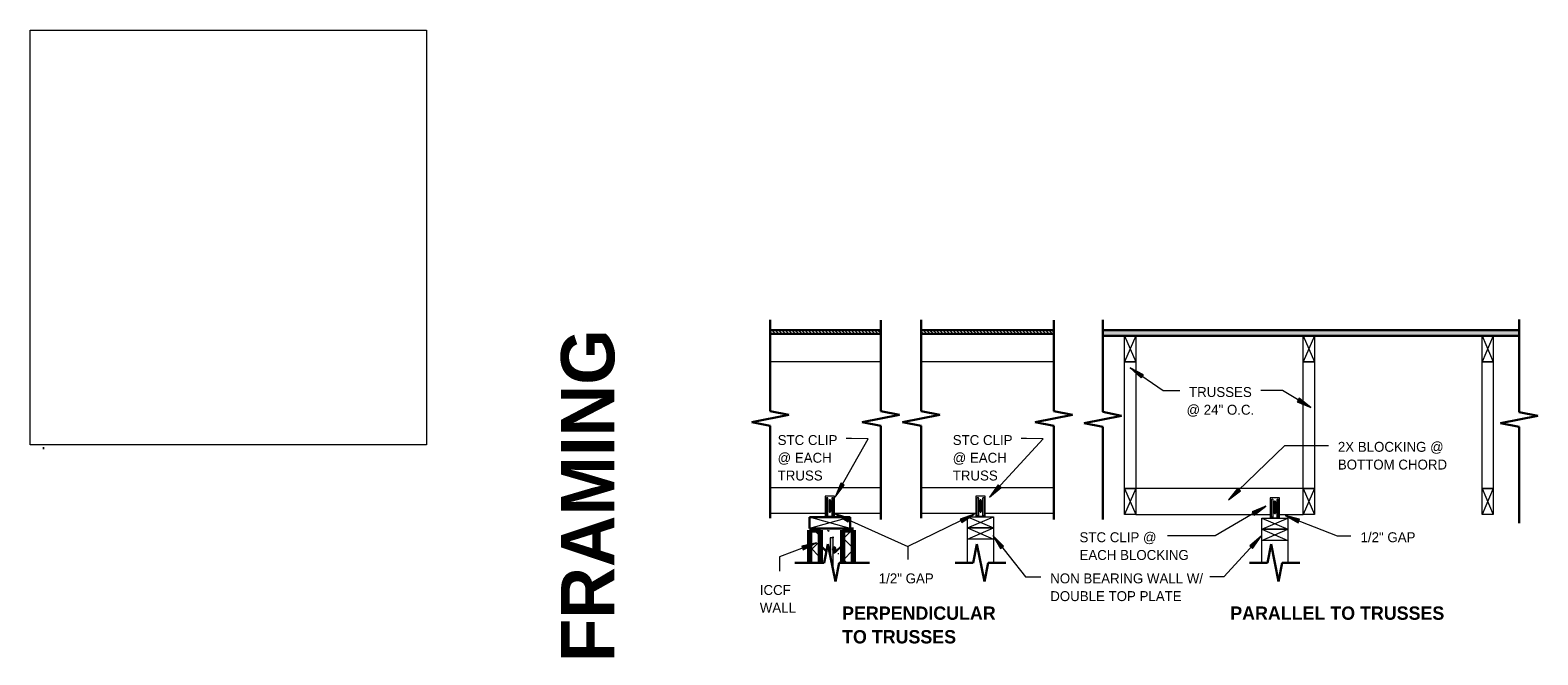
# Model space of a CAD drawing. Header units: inches. Extents: x 263 to 1771, y -57 to 386.
# Tile 21 of 27: x 1048 to 1250, y 69 to 153. Entities that reach past the tile are written whole.
import ezdxf

# ---------------------------------------------------------------- set-up
doc = ezdxf.new("R2010")
doc.units = ezdxf.units.IN
doc.header["$MEASUREMENT"] = 0
for name, color, linetype, lineweight in [('A-ANNO-TEXT', 2, 'Continuous', 9), ('A-DETL', 5, 'Continuous', 9), ('A-DETL-GENF', 3, 'Continuous', 9), ('A-DETL-HLIN', 3, 'Continuous', 70), ('A-DETL-LLIN', 3, 'Continuous', 9), ('A-DETL-MLIN', 3, 'Continuous', 30), ('G-ANNO-PATT', 8, 'Continuous', 9)]:
    doc.layers.add(name, color=color, linetype=linetype, lineweight=lineweight)
picture_1 = doc.add_image_def('image1.jpg', size_in_pixel=(2690, 2815))
pattern_1 = [(45, (1069.411, 0), (-1.414214, 1.414214), []), (135, (1069.411, 0), (-1.414214, -1.414214), [])]

# ---------------------------------------------------------------- blocks, each defined once
blk = doc.blocks.new('Dimension Lumbe_L TO TRUSS0')
at = {"layer": 'A-DETL-GENF'}
for p, q in [((1.5, 0), (0, -3.5)), ((0, 0), (1.5, -3.5)), ((0, -3.5), (0, 0)), ((1.5, 0), (1.5, -3.5)), ((1.5, -3.5), (0, -3.5))]:
    blk.add_line(p, q, dxfattribs=at)
blk = doc.blocks.new('Dimension Lumbe_L TO TRUSS1')
at = {"layer": 'A-DETL-GENF'}
for p, q in [((1.5, 0), (0, -3.5)), ((0, 0), (1.5, -3.5)), ((0, -3.5), (0, 0)), ((0, 0), (1.5, 0)), ((1.5, 0), (1.5, -3.5)), ((1.5, -3.5), (0, -3.5))]:
    blk.add_line(p, q, dxfattribs=at)
blk = doc.blocks.new('Dimension Lumbe_L TO TRUSS2')
at = {"layer": 'A-DETL-GENF'}
for p, q in [((1.5, 0), (0, -3.5)), ((0, 0), (1.5, -3.5)), ((0, -3.5), (0, 0)), ((0, 0), (1.5, 0)), ((1.5, 0), (1.5, -3.5)), ((1.5, -3.5), (0, -3.5))]:
    blk.add_line(p, q, dxfattribs=at)
blk = doc.blocks.new('Plywood-Section_L TO TRUSS0')
at = {"layer": 'A-DETL-GENF'}
h = blk.add_hatch(dxfattribs=at)
h.set_pattern_fill('FP7_19', color=256, style=0, pattern_type=2)
h.set_pattern_definition([(0, (1064.84, -7.021), (0, 0.444), []), (315, (1064.84, -7.021), (0.44406306, 3e-17), [0.628, -0.628]), (45, (1064.84, -7.021), (0.44406306, -3e-17), [0.628, -0.628])])
h.paths.add_polyline_path([(4.71, 0.5), (4.71, 0), (19.55, 0), (19.55, 0.5)], flags=0)
at = {"layer": 'A-DETL-GENF', "lineweight": 30}
for p, q in [((19.55, 0.5), (4.71, 0.5)), ((4.71, 0), (19.55, 0))]:
    blk.add_line(p, q, dxfattribs=at)
blk = doc.blocks.new('Plywood-Section_L TO TRUSS1')
at = {"layer": 'A-DETL-GENF'}
h = blk.add_hatch(dxfattribs=at)
h.set_pattern_fill('FP7_20', color=256, style=0, pattern_type=2)
h.set_pattern_definition([(0, (1061.759, -7.006), (0, 0.444), []), (315, (1061.759, -7.006), (0.44406306, 3e-17), [0.628, -0.628]), (45, (1061.759, -7.006), (0.44406306, -3e-17), [0.628, -0.628])])
h.paths.add_polyline_path([(56, 0), (56, 0.75), (0.0625, 0.75), (0.0625, 0)], flags=0)
at = {"layer": 'A-DETL-GENF', "lineweight": 30}
for p, q in [((56, 0.75), (0.0625, 0.75)), ((0.0625, 0), (56, 0))]:
    blk.add_line(p, q, dxfattribs=at)
blk = doc.blocks.new('Break Line1 - B_L TO TRUSS0')
at = {"layer": 'A-DETL-GENF', "lineweight": 30}
for p, q in [((-1, 0), (-0.5, 2.5)), ((-0.5, 2.5), (0.5, -2.5)), ((-13.44, 0), (-1, 0)), ((0.5, -2.5), (1, 0)), ((1, 0), (13.91, 0))]:
    blk.add_line(p, q, dxfattribs=at)
blk = doc.blocks.new('Break Line1 - B_L TO TRUSS1')
at = {"layer": 'A-DETL-GENF', "lineweight": 30}
for p, q in [((-1, 0), (-0.5, 2.5)), ((-0.5, 2.5), (0.5, -2.5)), ((-13.44, 0), (-1, 0)), ((0.5, -2.5), (1, 0)), ((1, 0), (13.38, 0))]:
    blk.add_line(p, q, dxfattribs=at)
blk = doc.blocks.new('Dimension Lumbe_L TO TRUSS3')
at = {"layer": 'A-DETL-GENF'}
for p, q in [((1.44, 0), (1.5, 0)), ((1.5, 0), (1.44, -0.15)), ((1.5, 0), (1.5, -3.5)), ((1.44, -3.35), (1.5, -3.5)), ((1.5, -3.5), (1.44, -3.5))]:
    blk.add_line(p, q, dxfattribs=at)
blk = doc.blocks.new('Break Line1 - B_L TO TRUSS2')
at = {"layer": 'A-DETL-GENF', "lineweight": 30}
for p, q in [((-1, 0), (-0.5, 2.5)), ((-0.5, 2.5), (0.5, -2.5)), ((-3.37, 0), (-1, 0)), ((0.5, -2.5), (1, 0)), ((1, 0), (3.42, 0))]:
    blk.add_line(p, q, dxfattribs=at)
blk = doc.blocks.new('Break Line1 - B_L TO TRUSS3')
at = {"layer": 'A-DETL-GENF', "lineweight": 30}
for p, q in [((-1, 0), (-0.5, 2.5)), ((-0.5, 2.5), (0.5, -2.5)), ((-13.39, 0), (-1, 0)), ((0.5, -2.5), (1, 0)), ((1, 0), (13.26, 0))]:
    blk.add_line(p, q, dxfattribs=at)
blk = doc.blocks.new('Reinf Bar Eleva_L TO TRUSS0')
at = {"layer": 'A-DETL-GENF'}
h = blk.add_hatch(color=256, dxfattribs=at)
edge = h.paths.add_edge_path(flags=0)
edge.add_line((0, 0), (0, -0.38))
edge.add_line((0, -0.38), (2.45, -0.38))
edge.add_line((2.45, -0.38), (4.32, 0))
edge.add_line((4.32, 0), (1.71, 0))
edge.add_spline(control_points=[(1.71, 0), (1.69, -0.02), (1.66, -0.07), (1.58, -0.11), (1.53, -0.12), (1.5, -0.13)], knot_values=[0, 0, 0, 0, 0.083536, 0.167333, 0.252929, 0.252929, 0.252929, 0.252929], degree=3, periodic=0)
edge.add_spline(control_points=[(1.5, -0.13), (1.47, -0.12), (1.41, -0.11), (1.34, -0.07), (1.3, -0.02), (1.29, 0)], knot_values=[0, 0, 0, 0, 0.085596, 0.169393, 0.252929, 0.252929, 0.252929, 0.252929], degree=3, periodic=0)
edge.add_line((1.29, 0), (0, 0))
for p, q in [((1.29, 0), (0, 0)), ((0, 0), (0, -0.38)), ((0, -0.38), (2.45, -0.38)), ((4.32, 0), (1.71, 0))]:
    blk.add_line(p, q, dxfattribs=at)
blk = doc.blocks.new('Reinf Bar Secti_L TO TRUSS0')
at = {"layer": 'A-DETL-GENF'}
h = blk.add_hatch(color=256, dxfattribs=at)
edge = h.paths.add_edge_path(flags=0)
edge.add_arc((0, 0), 0.25, 180, 360)
edge.add_arc((0, 0), 0.25, 360, 540)
for start, end in [(360, 180), (180, 360)]:
    blk.add_arc((0, 0), 0.25, start, end, dxfattribs=at)
blk = doc.blocks.new('Dimension Lumbe_L TO TRUSS4')
at = {"layer": 'A-DETL-GENF'}
for p, q in [((1.5, 0), (0, 5.5)), ((0, 0), (1.5, 5.5)), ((1.5, 5.5), (0, 5.5)), ((0, 5.5), (0, 0)), ((1.5, 0), (1.5, 5.5)), ((0, 0), (1.5, 0))]:
    blk.add_line(p, q, dxfattribs=at)
blk = doc.blocks.new('Break Line1 - B_L TO TRUSS4')
at = {"layer": 'A-DETL-GENF', "lineweight": 30}
for p, q in [((-1, 0), (-0.5, 2.5)), ((-0.5, 2.5), (0.5, -2.5)), ((-5.06, 0), (-1, 0)), ((0.5, -2.5), (1, 0)), ((1, 0), (4.94, 0))]:
    blk.add_line(p, q, dxfattribs=at)
blk = doc.blocks.new('Plywood-Section_L TO TRUSS2')
at = {"layer": 'A-DETL-GENF'}
h = blk.add_hatch(dxfattribs=at)
h.set_pattern_fill('FP7_23', color=256, style=0, pattern_type=2)
h.set_pattern_definition([(0, (1063.387, -7.021), (0, 0.444), []), (315, (1063.387, -7.021), (0.44406306, 3e-17), [0.628, -0.628]), (45, (1063.387, -7.021), (0.44406306, -3e-17), [0.628, -0.628])])
h.paths.add_polyline_path([(19.55, 0), (19.55, 0.5), (1.71, 0.5), (1.71, 0)], flags=0)
at = {"layer": 'A-DETL-GENF', "lineweight": 30}
for p, q in [((19.55, 0.5), (1.71, 0.5)), ((1.71, 0), (19.55, 0))]:
    blk.add_line(p, q, dxfattribs=at)
blk = doc.blocks.new('Break Line1 - B_L TO TRUSS5')
at = {"layer": 'A-DETL-GENF', "lineweight": 30}
for p, q in [((-1, 0), (-0.5, 2.5)), ((-0.5, 2.5), (0.5, -2.5)), ((-13.19, 0), (-1, 0)), ((0.5, -2.5), (1, 0)), ((1, 0), (13.56, 0))]:
    blk.add_line(p, q, dxfattribs=at)
blk = doc.blocks.new('Break Line1 - B_L TO TRUSS6')
at = {"layer": 'A-DETL-GENF', "lineweight": 30}
for p, q in [((-1, 0), (-0.5, 2.5)), ((-0.5, 2.5), (0.5, -2.5)), ((-13.39, 0), (-1, 0)), ((0.5, -2.5), (1, 0)), ((1, 0), (13.26, 0))]:
    blk.add_line(p, q, dxfattribs=at)
blk = doc.blocks.new('Break Line1 - B_L TO TRUSS7')
at = {"layer": 'A-DETL-GENF', "lineweight": 30}
for p, q in [((-1, 0), (-0.5, 2.5)), ((-0.5, 2.5), (0.5, -2.5)), ((-13.19, 0), (-1, 0)), ((0.5, -2.5), (1, 0)), ((1, 0), (13.56, 0))]:
    blk.add_line(p, q, dxfattribs=at)

msp = doc.modelspace()

# ---------------------------------------------------------------- hatches: boundary and pattern name
at = {"layer": 'A-ANNO-TEXT'}
for points in [[(1197.09281607, 106.41743151), (1197.3920073, 106.85079358), (1195.5965558, 107.77040406)], [(1218.27938776, 103.68616486), (1218.00873198, 103.23443095), (1219.85968974, 102.43238053)], [(1157.17836333, 92.02206868), (1156.72021492, 92.28171866), (1155.96317041, 90.41190232)], [(1178.26067276, 91.70595256), (1177.87301805, 92.06238194), (1176.71317041, 90.41190232)], [(1210.41457213, 91.26070052), (1210.04895172, 91.63969894), (1208.79237254, 90.06161836)], [(1211.96515606, 88.43566), (1212.23256773, 87.98199814), (1213.82181384, 89.22442573)], [(1157.6977667, 87.09251093), (1157.91304327, 87.57310855), (1155.98015428, 88.15040369)], [(1172.74831819, 87.47583919), (1172.97792429, 87.00192029), (1174.66300694, 88.11089548)], [(1218.16472559, 86.96865371), (1218.35624671, 87.45920212), (1216.39744359, 87.94130157)], [(1178.17021936, 83.52391496), (1178.58221002, 83.85191158), (1177.13052386, 85.25260312)], [(1211.64886602, 83.85920136), (1212.03661288, 83.50287222), (1213.19603373, 85.15365167)], [(1151.49245193, 83.81415586), (1151.6808109, 83.32238459), (1153.45431823, 84.28363445)]]:
    msp.add_hatch(color=7, dxfattribs=at).paths.add_polyline_path(points, flags=0)
at = {"layer": 'A-DETL-GENF'}
h = msp.add_hatch(dxfattribs=at)
h.set_pattern_fill('FP7_22', style=0, pattern_type=2)
h.set_pattern_definition(pattern_1)
h.paths.add_polyline_path([(1154.01009531, 85.96837835), (1152.51009531, 85.96837835), (1152.51009531, 81.59337835), (1154.01009531, 81.59337835)], flags=0)
h = msp.add_hatch(dxfattribs=at)
h.set_pattern_fill('FP7_21', style=0, pattern_type=2)
h.set_pattern_definition([(50, (1069.411, 0), (4.5907, -0.40187), [0.48, -5.28]), (355, (1069.411, 0), (-0.88784, 4.8137), [0.384, -4.224]), (100.451, (1069.793, -0.033), (3.70197, 4.41272), [0.408, -4.487]), (46.184, (1069.411, 1.28), (6.83066, -1.05904), [0.72, -7.92]), (96.636, (1069.98, 1.192), (5.98166, 6.234), [0.612, -6.731]), (351.184, (1069.411, 1.28), (5.9821, 6.23382), [0.576, -6.336]), (21, (1070.051, 0.96), (3.82029, -2.5771), [0.48, -5.28]), (326, (1070.051, 0.96), (1.5572, 4.64059), [0.384, -4.224]), (71.451, (1070.369, 0.745), (5.37715, 2.0647), [0.408, -4.487]), (37.5, (1069.411, 0), (0.077972, 2.130786), [0.211, -3.962, 0.211, -4.077, -4.24]), (37.5, (1069.411, 0), (0.077972, 2.130786), [-8.461, 0.211, -4.029]), (7.5, (1069.411, 0), (1.683907, 2.52439), [0.211, -2.234, 0.211, -3.866, -1.616]), (7.5, (1069.411, 0), (1.683907, 2.52439), [-6.522, 0.211, -1.405]), (327.5, (1067.984, 0), (3.416527, -0.144297), [0.211, -1.389, 0.211, -4.781, -6.624]), (327.5, (1067.984, 0), (3.416527, -0.144297), [-6.592, 0.211, -6.413]), (317.5, (1067.344, 0), (3.73246, 0.640715), [0.211, -1.869, 0.211, -3.104, -4.704]), (317.5, (1067.344, 0), (3.73246, 0.640715), [-5.395, 0.211, -4.493])])
edge = h.paths.add_edge_path(flags=0)
edge.add_line((1156.44927939, 85.96837835), (1154.44927939, 85.96837835))
edge.add_line((1154.44927939, 85.96837835), (1154.44927939, 81.59337835))
edge.add_line((1154.44927939, 81.59337835), (1154.51009531, 81.59337835))
edge.add_line((1154.51009531, 81.59337835), (1155.01009531, 84.09337835))
edge.add_line((1155.01009531, 84.09337835), (1155.32427939, 82.52245793))
edge.add_line((1155.32427939, 82.52245793), (1155.32427939, 84.96837835))
edge.add_line((1155.32427939, 84.96837835), (1155.69927939, 84.96837835))
edge.add_line((1155.69927939, 84.96837835), (1155.69927939, 83.67920206))
edge.add_spline(control_points=[(1155.69927939, 83.67920206), (1155.71441915, 83.68799234), (1155.74571228, 83.70264743), (1155.79623916, 83.71454254), (1155.84782189, 83.71500964), (1155.8947336, 83.70638712), (1155.93502698, 83.69011523), (1155.9687093, 83.67043933), (1155.99906667, 83.64552901), (1156.02482519, 83.61591842), (1156.04609458, 83.58300248), (1156.06156637, 83.54711646), (1156.07122273, 83.50888442), (1156.07383256, 83.48239911), (1156.07427939, 83.4688768)], knot_values=[0, 0, 0, 0, 0.0525198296, 0.1029187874, 0.1545173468, 0.2062095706, 0.244917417, 0.2843272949, 0.3228161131, 0.362174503, 0.4016062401, 0.4399289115, 0.4788678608, 0.5194569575, 0.5194569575, 0.5194569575, 0.5194569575], degree=3, periodic=0)
edge.add_spline(control_points=[(1156.07427939, 83.4688768), (1156.07368853, 83.45099566), (1156.07050089, 83.42446617), (1156.06098027, 83.39073094), (1156.04817599, 83.35859925), (1156.02541982, 83.32141352), (1155.99302249, 83.28590724), (1155.95776518, 83.26022148), (1155.92323428, 83.24213269), (1155.88620845, 83.22956884), (1155.84775182, 83.22346339), (1155.80901463, 83.2228837), (1155.75791514, 83.23049662), (1155.72167428, 83.24554886), (1155.69927939, 83.25855154)], knot_values=[0, 0, 0, 0, 0.053672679, 0.0795064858, 0.1050131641, 0.1572343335, 0.2093225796, 0.2481380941, 0.2875274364, 0.3258568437, 0.3648922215, 0.403875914, 0.4416212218, 0.5193090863, 0.5193090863, 0.5193090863, 0.5193090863], degree=3, periodic=0)
edge.add_line((1155.69927939, 83.25855154), (1155.69927939, 80.64745793))
edge.add_line((1155.69927939, 80.64745793), (1156.01009531, 79.09337835))
edge.add_line((1156.01009531, 79.09337835), (1156.44927939, 81.28929877))
edge.add_line((1156.44927939, 81.28929877), (1156.44927939, 85.96837835))
h = msp.add_hatch(dxfattribs=at)
h.set_pattern_fill('FP7_22', style=0, pattern_type=2)
h.set_pattern_definition(pattern_1)
h.paths.add_polyline_path([(1158.44927939, 85.96837835), (1156.94927939, 85.96837835), (1156.94927939, 81.59337835), (1158.44927939, 81.59337835)], flags=0)

# ---------------------------------------------------------------- linework, layer by layer
at = {"layer": 'A-ANNO-TEXT', "color": 7}
for p, q in [((1197.3920073, 106.85079358), (1195.5965558, 107.77040406)), ((1195.5965558, 107.77040406), (1197.09281607, 106.41743151)), ((1195.5965558, 107.77040406), (1200.01761943, 104.71812158)), ((1197.09281607, 106.41743151), (1197.3920073, 106.85079358)), ((1200.01761943, 104.71812158), (1201.09753381, 104.71812158)), ((1201.09753381, 104.71812158), (1202.27871281, 104.71812158)), ((1214.3298918, 104.71812158), (1213.14871281, 104.71812158)), ((1216.04470838, 104.71812158), (1214.3298918, 104.71812158)), ((1219.85968974, 102.43238053), (1216.04470838, 104.71812158)), ((1218.27938776, 103.68616486), (1218.00873198, 103.23443095)), ((1219.85968974, 102.43238053), (1218.27938776, 103.68616486)), ((1218.00873198, 103.23443095), (1219.85968974, 102.43238053)), ((1155.96317041, 90.41190232), (1160.40090643, 98.24221943)), ((1158.15865464, 98.26814358), (1157.45152573, 98.26814358)), ((1160.40090643, 98.24221943), (1158.15865464, 98.26814358)), ((1176.71317041, 90.41190232), (1183.91276081, 98.24221943)), ((1181.67050902, 98.26814358), (1180.96338011, 98.26814358)), ((1183.91276081, 98.24221943), (1181.67050902, 98.26814358)), ((1208.79237254, 90.06161836), (1216.35477361, 97.35707945)), ((1216.35477361, 97.35707945), (1222.20838073, 97.35707945)), ((1156.72021492, 92.28171866), (1155.96317041, 90.41190232)), ((1155.96317041, 90.41190232), (1157.17836333, 92.02206868)), ((1157.17836333, 92.02206868), (1156.72021492, 92.28171866)), ((1177.87301805, 92.06238194), (1176.71317041, 90.41190232)), ((1176.71317041, 90.41190232), (1178.26067276, 91.70595256)), ((1178.26067276, 91.70595256), (1177.87301805, 92.06238194)), ((1210.04895172, 91.63969894), (1208.79237254, 90.06161836)), ((1208.79237254, 90.06161836), (1210.41457213, 91.26070052)), ((1210.41457213, 91.26070052), (1210.04895172, 91.63969894)), ((1213.82181384, 89.22442573), (1207.0227247, 85.21669224)), ((1213.82181384, 89.22442573), (1211.96515606, 88.43566)), ((1212.23256773, 87.98199814), (1213.82181384, 89.22442573)), ((1157.91304327, 87.57310855), (1155.98015428, 88.15040369)), ((1155.98015428, 88.15040369), (1157.6977667, 87.09251093)), ((1155.98015428, 88.15040369), (1165.73011594, 83.78305312)), ((1157.6977667, 87.09251093), (1157.91304327, 87.57310855)), ((1174.66300694, 88.11089548), (1165.73011594, 83.78305312)), ((1174.66300694, 88.11089548), (1172.74831819, 87.47583919)), ((1172.74831819, 87.47583919), (1172.97792429, 87.00192029)), ((1172.97792429, 87.00192029), (1174.66300694, 88.11089548)), ((1211.96515606, 88.43566), (1212.23256773, 87.98199814)), ((1218.35624671, 87.45920212), (1216.39744359, 87.94130157)), ((1216.39744359, 87.94130157), (1218.16472559, 86.96865371)), ((1216.39744359, 87.94130157), (1223.37606193, 85.21669224)), ((1218.16472559, 86.96865371), (1218.35624671, 87.45920212)), ((1178.58221002, 83.85191158), (1177.13052386, 85.25260312)), ((1177.13052386, 85.25260312), (1178.17021936, 83.52391496)), ((1177.13052386, 85.25260312), (1181.55830755, 79.69094366)), ((1205.21260857, 85.21669224), (1200.5864633, 85.21669224)), ((1207.0227247, 85.21669224), (1205.21260857, 85.21669224)), ((1213.19603373, 85.15365167), (1208.17594899, 79.69094366)), ((1213.19603373, 85.15365167), (1211.64886602, 83.85920136)), ((1212.03661288, 83.50287222), (1213.19603373, 85.15365167)), ((1223.37606193, 85.21669224), (1225.25127602, 85.21669224)), ((1153.45431823, 84.28363445), (1148.5135749, 82.39122348)), ((1153.45431823, 84.28363445), (1151.49245193, 83.81415586)), ((1151.49245193, 83.81415586), (1151.6808109, 83.32238459)), ((1151.6808109, 83.32238459), (1153.45431823, 84.28363445)), ((1165.73011594, 83.78305312), (1165.73011594, 82.02094366)), ((1165.73011594, 83.78305312), (1165.73011594, 82.02094366)), ((1178.17021936, 83.52391496), (1178.58221002, 83.85191158)), ((1211.64886602, 83.85920136), (1212.03661288, 83.50287222)), ((1148.5135749, 82.39122348), (1148.5135749, 80.46299707)), ((1181.55830755, 79.69094366), (1183.57858908, 79.69094366)), ((1206.51177635, 79.69094366), (1206.29858908, 79.69094366)), ((1208.17594899, 79.69094366), (1206.51177635, 79.69094366))]:
    msp.add_line(p, q, dxfattribs=at)
at = {"layer": 'A-DETL', "lineweight": 30}
for p, q in [((1049.5678969, 97.00761705), (1049.76189751, 97.00761705)), ((1158.01009531, 87.71837835), (1152.51009531, 87.71837835)), ((1152.51009531, 87.71837835), (1152.51009531, 86.21837835)), ((1158.01009531, 86.21837835), (1158.01009531, 87.71837835)), ((1152.51009531, 86.21837835), (1158.01009531, 86.21837835))]:
    msp.add_line(p, q, dxfattribs=at)
at = {"layer": 'A-DETL-HLIN'}
for p, q in [((1152.51009531, 85.96837835), (1152.51009531, 81.59337835)), ((1154.01009531, 85.96837835), (1152.51009531, 85.96837835)), ((1154.01009531, 81.59337835), (1154.01009531, 85.96837835)), ((1158.44927939, 85.96837835), (1156.94927939, 85.96837835)), ((1156.94927939, 85.96837835), (1156.94927939, 81.59337835)), ((1158.44927939, 81.59337835), (1158.44927939, 85.96837835))]:
    msp.add_line(p, q, dxfattribs=at)
at = {"layer": 'A-DETL-LLIN'}
for p, q in [((1162.0959831, 108.59337835), (1147.26009531, 108.59337835)), ((1170.61523818, 108.59337835), (1167.51009531, 108.59337835)), ((1185.3459831, 108.59337835), (1167.51009531, 108.59337835)), ((1194.8459831, 108.59337835), (1196.3459831, 108.59337835)), ((1194.8459831, 91.59337835), (1194.8459831, 108.59337835)), ((1196.3459831, 108.59337835), (1196.3459831, 91.59337835)), ((1218.8459831, 108.59337835), (1220.3459831, 108.59337835)), ((1218.8459831, 91.59337835), (1218.8459831, 108.59337835)), ((1220.3459831, 108.59337835), (1220.3459831, 91.59337835)), ((1242.8459831, 108.59337835), (1244.3459831, 108.59337835)), ((1242.8459831, 91.59337835), (1242.8459831, 108.59337835)), ((1244.3459831, 108.59337835), (1244.3459831, 91.59337835)), ((1147.26009531, 91.71837835), (1162.0959831, 91.71837835)), ((1167.51009531, 91.71837835), (1169.8459831, 91.71837835)), ((1167.51009531, 91.71837835), (1185.3459831, 91.71837835)), ((1196.3459831, 91.59337835), (1194.8459831, 91.59337835)), ((1196.3459831, 91.59337835), (1196.3459831, 88.09337835)), ((1218.8459831, 91.59337835), (1196.3459831, 91.59337835)), ((1220.3459831, 91.59337835), (1218.8459831, 91.59337835)), ((1218.8459831, 88.09337835), (1218.8459831, 91.59337835)), ((1244.3459831, 91.59337835), (1242.8459831, 91.59337835)), ((1155.88509531, 90.53087835), (1154.63509531, 90.53087835)), ((1154.63509531, 90.53087835), (1154.63509531, 87.79231128)), ((1154.76009531, 90.21837835), (1154.76009531, 87.84337835)), ((1155.01009531, 87.84337835), (1155.01009531, 90.21837835)), ((1155.1672095, 89.97030174), (1155.1672095, 88.47222855)), ((1155.35307862, 89.97314767), (1155.35307862, 88.46938262)), ((1155.51009531, 90.23419987), (1155.51009531, 87.84337835)), ((1155.76009531, 87.84337835), (1155.76009531, 90.21837835)), ((1155.88509531, 87.84337835), (1155.88509531, 90.53087835)), ((1176.13509531, 90.53087835), (1174.88509531, 90.53087835)), ((1174.88509531, 90.53087835), (1174.88509531, 87.79231128)), ((1175.01009531, 90.21837835), (1175.01009531, 87.84337835)), ((1175.26009531, 87.84337835), (1175.26009531, 90.21837835)), ((1175.4172095, 89.97030174), (1175.4172095, 88.47222855)), ((1175.60307862, 89.97314767), (1175.60307862, 88.46938262)), ((1175.76009531, 90.23419987), (1175.76009531, 87.84337835)), ((1176.01009531, 87.84337835), (1176.01009531, 90.21837835)), ((1176.13509531, 87.84337835), (1176.13509531, 90.53087835)), ((1215.65339387, 90.34337835), (1214.40339387, 90.34337835)), ((1214.40339387, 90.34337835), (1214.40339387, 87.60481128)), ((1214.52839387, 90.03087835), (1214.52839387, 87.65587835)), ((1214.77839387, 87.65587835), (1214.77839387, 90.03087835)), ((1214.93550807, 89.78280174), (1214.93550807, 88.28472855)), ((1215.12137719, 89.78564767), (1215.12137719, 88.28188262)), ((1215.27839387, 90.04669987), (1215.27839387, 87.65587835)), ((1215.52839387, 87.65587835), (1215.52839387, 90.03087835)), ((1215.65339387, 87.65587835), (1215.65339387, 90.34337835)), ((1154.63509531, 88.21837835), (1147.26009531, 88.21837835)), ((1154.63509531, 87.84337835), (1155.88509531, 87.84337835)), ((1154.63509531, 87.79231128), (1155.88506348, 87.79231128)), ((1155.88506348, 87.79231128), (1155.88506348, 87.84337835)), ((1162.0959831, 88.21837835), (1155.88509531, 88.21837835)), ((1169.8459831, 88.21837835), (1167.51009531, 88.21837835)), ((1174.88509531, 88.21837835), (1167.51009531, 88.21837835)), ((1174.88509531, 87.84337835), (1174.88509531, 87.79231128)), ((1174.88509531, 87.84337835), (1176.13509531, 87.84337835)), ((1174.88509531, 87.79231128), (1176.13506348, 87.79231128)), ((1174.88509531, 87.79231128), (1176.13506348, 87.79231128)), ((1176.13506348, 87.79231128), (1176.13506348, 87.84337835)), ((1176.13506348, 87.79231128), (1176.13506348, 87.84337835)), ((1185.3459831, 88.21837835), (1176.13509531, 88.21837835)), ((1196.3459831, 88.09337835), (1214.40339387, 88.09337835)), ((1214.40339387, 87.65587835), (1214.40339387, 87.60481128)), ((1214.40339387, 87.65587835), (1215.65339387, 87.65587835)), ((1214.40339387, 87.60481128), (1215.65336204, 87.60481128)), ((1214.40339387, 87.60481128), (1215.65336204, 87.60481128)), ((1215.65336204, 87.60481128), (1215.65336204, 87.65587835)), ((1215.65336204, 87.60481128), (1215.65336204, 87.65587835)), ((1215.65339387, 88.09337835), (1218.8459831, 88.09337835)), ((1173.76009531, 86.28087835), (1177.26009531, 86.28087835)), ((1173.76009531, 81.59337835), (1173.76009531, 86.28087835)), ((1173.76009531, 86.28087835), (1177.26009531, 86.28087835)), ((1173.76009531, 81.59337835), (1173.76009531, 86.28087835)), ((1177.26009531, 86.28087835), (1177.26009531, 81.59337835)), ((1177.26009531, 86.28087835), (1177.26009531, 81.59337835)), ((1213.27839387, 86.09337835), (1216.77839387, 86.09337835)), ((1213.27839387, 81.59337835), (1213.27839387, 86.09337835)), ((1213.27839387, 86.09337835), (1216.77839387, 86.09337835)), ((1213.27839387, 81.59337835), (1213.27839387, 86.09337835)), ((1216.77839387, 86.09337835), (1216.77839387, 81.59337835)), ((1216.77839387, 86.09337835), (1216.77839387, 81.59337835)), ((1176.09759531, 79.53087835), (1175.92259531, 79.53087835)), ((1176.09759531, 79.53087835), (1175.92259531, 79.53087835)), ((1215.61589387, 79.53087835), (1215.44089387, 79.53087835)), ((1215.61589387, 79.53087835), (1215.44089387, 79.53087835))]:
    msp.add_line(p, q, dxfattribs=at)
for centre, radius, start, end in [((1154.88509531, 90.21837835), 0.125, 0, 180), ((1155.26009531, 89.97490911), 0.093, 358.9147416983, 182.8396836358), ((1155.63509531, 90.21837835), 0.125, 0, 180), ((1175.13509531, 90.21837835), 0.125, 0, 180), ((1175.51009531, 89.97490911), 0.093, 358.9147416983, 182.8396836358), ((1175.88509531, 90.21837835), 0.125, 0, 180), ((1214.65339387, 90.03087835), 0.125, 0, 180), ((1215.02839387, 89.78740911), 0.093, 358.9147416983, 182.8396836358), ((1215.40339387, 90.03087835), 0.125, 0, 180), ((1154.88509531, 87.78087835), 0.125, 30, 150), ((1155.26009531, 88.46762119), 0.093, 177.1603163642, 1.0852583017), ((1155.63509531, 87.78087835), 0.125, 30, 150), ((1175.13509531, 87.78087835), 0.125, 30, 150), ((1175.51009531, 88.46762119), 0.093, 177.1603163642, 1.0852583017), ((1175.88509531, 87.78087835), 0.125, 30, 150), ((1214.65339387, 87.59337835), 0.125, 30, 150), ((1215.02839387, 88.28012119), 0.093, 177.1603163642, 1.0852583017), ((1215.40339387, 87.59337835), 0.125, 30, 150)]:
    msp.add_arc(centre, radius, start, end, dxfattribs=at)
at = {"layer": 'A-DETL-MLIN'}
for p, q in [((1154.01009531, 83.90756244), (1154.01009531, 85.96837835)), ((1156.94927939, 83.96837835), (1156.94927939, 85.96837835)), ((1154.01009531, 83.90756244), (1154.81245932, 83.10519842)), ((1156.94927939, 83.96837835), (1155.94927939, 82.96837835)), ((1155.23509531, 82.96837835), (1155.32427939, 82.96837835)), ((1155.69927939, 82.96837835), (1155.94927939, 82.96837835))]:
    msp.add_line(p, q, dxfattribs=at)

# ---------------------------------------------------------------- block references
at = {"layer": 'A-DETL-GENF'}
for name, p, rotation in [('Break Line1 - B_L TO TRUSS3', (1147.26009531, 100.96837835), 89.9999999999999), ('Break Line1 - B_L TO TRUSS7', (1162.0959831, 100.96837835), 269.9999999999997), ('Break Line1 - B_L TO TRUSS6', (1167.51009531, 100.96837835), 89.9999999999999), ('Break Line1 - B_L TO TRUSS5', (1185.3459831, 100.96837835), 269.9999999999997), ('Break Line1 - B_L TO TRUSS1', (1191.9084831, 100.85277297), 89.99999999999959), ('Break Line1 - B_L TO TRUSS0', (1247.8459831, 100.84337835), 269.9999999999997), ('Dimension Lumbe_L TO TRUSS4', (1158.01009531, 86.21837835), 90.0000000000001), ('Dimension Lumbe_L TO TRUSS3', (1153.51009531, 86.28087835), 89.9999999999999), ('Dimension Lumbe_L TO TRUSS2', (1173.76009531, 86.28087835), 89.9999999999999), ('Dimension Lumbe_L TO TRUSS2', (1213.27839387, 86.09337835), 89.9999999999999), ('Dimension Lumbe_L TO TRUSS2', (1213.27839387, 86.09337835), 89.9999999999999), ('Dimension Lumbe_L TO TRUSS2', (1173.76009531, 84.78087835), 89.9999999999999), ('Dimension Lumbe_L TO TRUSS2', (1213.27839387, 84.59337835), 89.9999999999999), ('Break Line1 - B_L TO TRUSS4', (1155.51009531, 81.59337835), 180), ('Reinf Bar Eleva_L TO TRUSS0', (1155.69927939, 84.96837835), 269.9999999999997), ('Reinf Bar Secti_L TO TRUSS0', (1155.82427939, 83.4688768), 180), ('Break Line1 - B_L TO TRUSS2', (1175.51009531, 81.59337835), 180), ('Break Line1 - B_L TO TRUSS2', (1215.02839387, 81.59337835), 180)]:
    msp.add_blockref(name, p, dxfattribs=dict(at, rotation=rotation))
for name, p in [('Plywood-Section_L TO TRUSS0', (1142.54610086, 112.34337835)), ('Plywood-Section_L TO TRUSS2', (1165.79610086, 112.34337835)), ('Plywood-Section_L TO TRUSS1', (1191.8459831, 112.09337835)), ('Dimension Lumbe_L TO TRUSS0', (1194.8459831, 112.09337835)), ('Dimension Lumbe_L TO TRUSS0', (1218.8459831, 112.09337835)), ('Dimension Lumbe_L TO TRUSS0', (1242.8459831, 112.09337835)), ('Dimension Lumbe_L TO TRUSS1', (1194.8459831, 91.59337835)), ('Dimension Lumbe_L TO TRUSS1', (1218.8459831, 91.59337835)), ('Dimension Lumbe_L TO TRUSS1', (1242.8459831, 91.59337835))]:
    msp.add_blockref(name, p, dxfattribs=at)

# ---------------------------------------------------------------- texts
at = {"layer": 'A-ANNO-TEXT', "color": 253, "insert": (1119.15844456, 68.24988692), "char_height": 7.1651090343, "width": 52.416, "attachment_point": 1, "rotation": 90, "line_spacing_factor": 1.063354}
msp.add_mtext('\\fStylus BT|b1|i0|c0|p34|;FRAMING', dxfattribs=at)
at = {"layer": 'A-ANNO-TEXT', "color": 7}
for s, insert, char_height, width, attachment_point, line_spacing_factor in [('\\fStylus BT|b0|i0|c0|p34|;TRUSSES\\P@ 24" O.C.', (1207.71371281, 105.19747182), 1.3341121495, 12.474, 2, 1.070803), ('\\fStylus BT|b0|i0|c0|p34|;STC CLIP\\P@ EACH\\PTRUSS', (1148.25152573, 98.74749382), 1.3341121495, 9.504, 1, 1.070803), ('\\fStylus BT|b0|i0|c0|p34|;STC CLIP\\P@ EACH\\PTRUSS', (1171.76338011, 98.74749382), 1.3341121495, 9.504, 1, 1.070803), ('\\fStylus BT|b0|i0|c0|p34|;2X BLOCKING @\\PBOTTOM CHORD', (1223.48838073, 97.8364297), 1.3341121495, 17.964, 1, 1.070803), ('\\fStylus BT|b0|i0|c0|p34|;STC CLIP @\\PEACH BLOCKING', (1188.7914633, 85.69604249), 1.3341121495, 17.424, 1, 1.070803), ('\\fStylus BT|b0|i0|c0|p34|;1/2" GAP', (1226.53127602, 85.69604249), 1.3341121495, 9.36, 1, 1.070803), ('\\fStylus BT|b0|i0|c0|p34|;1/2" GAP', (1161.83011594, 80.1702939), 1.3341121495, 9.36, 1, 1.070803), ('\\fStylus BT|b0|i0|c0|p34|;NON BEARING WALL W/\\PDOUBLE TOP PLATE', (1184.85858908, 80.1702939), 1.3341121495, 24.192, 1, 1.070803), ('\\fStylus BT|b0|i0|c0|p34|;ICCF\\PWALL', (1145.851277, 78.61234731), 1.3341121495, 5.382, 1, 1.070803), ('\\fStylus BT|b1|i0|c0|p34|;PERPENDICULAR\\PTO TRUSSES', (1156.9058183, 75.73431196), 1.7912772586, 23.184, 1, 1.063354), ('\\fStylus BT|b1|i0|c0|p34|;PARALLEL TO TRUSSES', (1209.03484046, 75.73431196), 1.7912772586, 32.928, 1, 1.063354)]:
    msp.add_mtext(s, dxfattribs=dict(at, insert=insert, char_height=char_height, width=width, attachment_point=attachment_point, line_spacing_factor=line_spacing_factor))

# ---------------------------------------------------------------- pictures from other files: only their frames are drawn
at = {"layer": 'G-ANNO-PATT'}
image = msp.add_image(picture_1, insert=(1047.85842212, 97.42784118), size_in_units=(53.22252935, 55.69569521), dxfattribs=at)
image.dxf.flags = 7

doc.saveas('drawing.dxf')
